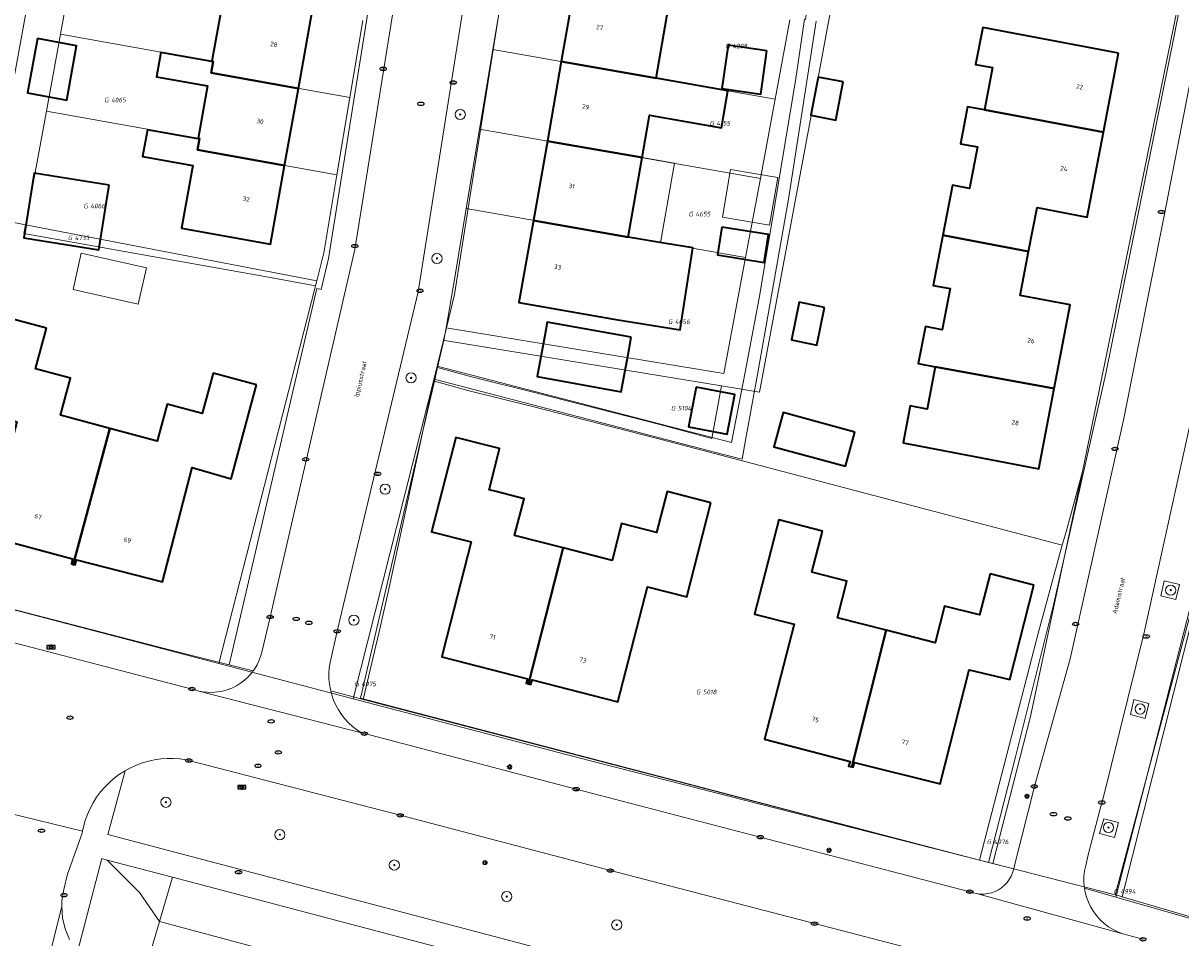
# Model space of a CAD drawing. Header units: metres. Extents: x 253395 to 254027, y 592765 to 593194.
# Tile 167 of 173: x 253776 to 253866, y 593020 to 593092. Entities that reach past the tile are written whole.
import ezdxf
from ezdxf.enums import TextEntityAlignment as Align
from ezdxf.lldxf.tags import DXFTag

# ---------------------------------------------------------------- set-up
doc = ezdxf.new("R2010")
doc.units = ezdxf.units.M
for name, color, linetype, lineweight in [('B-WE-GR-BEPLANTING_CULTUUR_VASTE PLANTENVAK-GV', 254, 'Continuous', 18), ('B-WE-GR-BOOM-S', 254, 'Continuous', 25), ('B-WE-IE-MEUBILAIR-S', 254, 'Continuous', 25), ('B-WE-IE-MEUBILAIR_WEGMEUBILAIR-GV', 254, 'Continuous', 18), ('B-WE-KG-GRENS_PERCEEL-G', 254, 'KG-PERCEEL-SO', 18), ('B-WE-KG-GRENS_PERCEEL-S', 254, 'Continuous', 25), ('B-WE-OG-BEBOUWING-GV', 254, 'Continuous', 35), ('B-WE-OG-BEBOUWING-T18', 254, 'Continuous', 18), ('B-WE-OG-BEBOUWING_LUIFEL-GV', 254, 'Continuous', 18), ('B-WE-OG-BEBOUWING_OVERBOUWING-GV', 254, 'Continuous', 18), ('B-WE-OG-TERREIN_BEGROEID-GV', 254, 'Continuous', 18), ('B-WE-OG-TERREIN_ERF-GV', 254, 'Continuous', 18), ('B-WE-OG-TOPOGRAFIE-T18', 254, 'Continuous', 18), ('B-WE-VH-GESLOTENVERHARDING-GV', 254, 'Continuous', 18), ('B-WE-VH-OPENVERHARDING-GV', 254, 'Continuous', 18)]:
    doc.layers.add(name, color=color, linetype=linetype, lineweight=lineweight)
doc.styles.add('NLCS-ISO', font='txt')
doc.styles.add('NLCS-ISO-M200-T18', font='txt', dxfattribs={"height": 0.36})
doc.styles.get("Standard").update_dxf_attribs({"font": 'simplex.shx'})
tags = doc.linetypes.add('KG-PERCEEL-SO', pattern='A,5.5,-2,["P",Standard,S=1.8,R=0,X=-0.5,Y=-0.9],-2,5.5,-2,[5,NLCS.SHX,S=0.75,R=0,X=0,Y=0],-2', length=19).pattern_tags.tags
tags[6] = DXFTag(74, 10)

# ---------------------------------------------------------------- blocks, each defined once
blk = doc.blocks.new('SIE-MEUBILAIR_BORD_VERKEER-SO')
blk.add_lwpolyline([(-0.5625, -0.5625), (0.5625, -0.5625), (0.5625, 0.5625), (-0.5625, 0.5625)], close=True)
at = {"style": 'NLCS-ISO'}
blk.add_text('vb', height=0.75, dxfattribs=at).set_placement((0, 0), align=Align.MIDDLE_CENTER)
blk = doc.blocks.new('SIE-MEUBILAIR_BORD_STRAATNAAM-SO')
blk.add_lwpolyline([(-1.62, -0.62), (1.62, -0.62), (1.62, 0.62), (-1.62, 0.62)], close=True)
at = {"style": 'NLCS-ISO'}
blk.add_text('straat', height=0.75, dxfattribs=at).set_placement((0, 0.08), align=Align.MIDDLE_CENTER)
blk = doc.blocks.new('SIE-MEUBILAIR_PAAL_LICHTMAST-SO')
for points in [[(-0.62, 0), (-1, 0)], [(-0.71, 0.71), (-0.44, 0.44)], [(0, 1), (0, 0.62)], [(0.44, 0.44), (0.71, 0.71)], [(1, 0), (0.62, 0)], [(-0.71, -0.71), (-0.44, -0.44)], [(0, -0.62), (0, -1)], [(0.44, -0.44), (0.71, -0.71)]]:
    blk.add_lwpolyline(points)
blk.add_circle((0, 0), 0.5)
blk = doc.blocks.new('SIE-MEUBILAIR_PAAL_VERKEERSBORD-SO')
blk.add_circle((0, 0), 0.75)
at = {"style": 'NLCS-ISO'}
blk.add_text('vb', height=0.75, dxfattribs=at).set_placement((0, 0.07), align=Align.MIDDLE_CENTER)
blk = doc.blocks.new('SIE-MEUBILAIR_PUT_RIOOLPUT-SO')
blk.add_ellipse((0, 0), major_axis=(1.25, 0), ratio=0.54)
at = {"style": 'NLCS-ISO'}
blk.add_text('ri', height=0.75, dxfattribs=at).set_placement((-0.04, 0.07), align=Align.MIDDLE_CENTER)
blk = doc.blocks.new('SIE-MEUBILAIR_PUT_KOLK-SO')
blk.add_ellipse((0, 0), major_axis=(1.25, 0), ratio=0.54)
at = {"style": 'NLCS-ISO'}
blk.add_text('klk', height=0.75, dxfattribs=at).set_placement((0.03, 0), align=Align.MIDDLE_CENTER)
blk = doc.blocks.new('SGR-BOOM_GBKN-SO')
at = {"linetype": 'ByBlock', "lineweight": 18}
h = blk.add_hatch(color=0, dxfattribs=at)
h.dxf.hatch_style = 1
edge = h.paths.add_edge_path()
edge.add_arc((0, 0), 0.25, 0, 360)
at = {"color": 0, "linetype": 'ByBlock', "lineweight": 18}
for radius in [2, 0.25]:
    blk.add_circle((0, 0), radius, dxfattribs=at)
at = {"color": 0, "linetype": 'ByBlock', "lineweight": 18, "style": 'NLCS-ISO'}
blk.add_attdef('SOORT', (2.5, 0), '', height=1.5, dxfattribs=at)
blk = doc.blocks.new('SKG-PERCEELNUMMER-SO')
at = {"style": 'NLCS-ISO', "oblique": 10, "flags": 1}
for tag, p in [('GEMEENTECODE', (0, 2.55)), ('PERCEELGROOTTE', (0, -2.45))]:
    blk.add_attdef(tag, text='', height=1.8, dxfattribs=at).set_placement(p, align=Align.MIDDLE_CENTER)
at = {"style": 'NLCS-ISO', "oblique": 10}
blk.add_attdef('SECTIE', text='', height=1.8, dxfattribs=at).set_placement((-0.5, 0), align=Align.MIDDLE_RIGHT)
blk.add_attdef('PERCEELNUMMER', text='', height=1.8, dxfattribs=at).set_placement((0.5, 0), align=Align.MIDDLE_LEFT)

msp = doc.modelspace()

# ---------------------------------------------------------------- linework, layer by layer
at = {"layer": 'B-WE-GR-BEPLANTING_CULTUUR_VASTE PLANTENVAK-GV'}
for points in [[(253784.65, 593023.494), (253782.13, 593026.035), (253781.715, 593026.145), (253779.796, 593018.816), (253780.194, 593018.335), (253780.865, 593017.742), (253781.621, 593017.26), (253782.441, 593016.901), (253784.805, 593016.276), (253786.241, 593021.214)], [(253787.25, 593024.684), (253782.13, 593026.035), (253784.65, 593023.494), (253786.241, 593021.214)]]:
    msp.add_lwpolyline(points, close=True, dxfattribs=at)
at = {"layer": 'B-WE-IE-MEUBILAIR_WEGMEUBILAIR-GV'}
for points in [[(253864.767, 593046.778), (253865.943, 593046.477), (253866.231, 593047.663), (253865.043, 593047.945)], [(253862.384, 593037.454), (253863.549, 593037.151), (253863.829, 593038.322), (253862.666, 593038.624)], [(253860.294, 593029.273), (253859.967, 593028.103), (253861.142, 593027.811), (253861.453, 593028.989)]]:
    msp.add_lwpolyline(points, close=True, dxfattribs=at)
at = {"layer": 'B-WE-KG-GRENS_PERCEEL-G'}
for points in [[(253794.267, 593193.865), (253772.782, 593076.47)], [(253833.285, 593062.762), (253837.292, 593084.182), (253842.805, 593114.071)], [(253858.631, 593056.518), (253862.425, 593074.989), (253866.34, 593094.233), (253867.814, 593101.881), (253869.173, 593109.27)], [(253778.462, 593090.858), (253779.569, 593096.908)], [(253812.387, 593089.644), (253813.435, 593095.888)], [(253801.163, 593085.877), (253802.172, 593091.934)], [(253834.534, 593085.769), (253835.68, 593091.984)], [(253778.462, 593090.858), (253777.356, 593084.808)], [(253801.163, 593085.877), (253790.284, 593087.822), (253790.443, 593088.716), (253778.462, 593090.858)], [(253811.34, 593083.403), (253812.387, 593089.644)], [(253834.534, 593085.769), (253812.387, 593089.644)], [(253800.153, 593079.821), (253801.163, 593085.877)], [(253833.371, 593079.538), (253834.377, 593084.917), (253834.534, 593085.769)], [(253777.356, 593084.808), (253775.727, 593075.902)], [(253800.153, 593079.821), (253789.209, 593081.777), (253789.366, 593082.662), (253777.356, 593084.808)], [(253810.293, 593077.162), (253811.34, 593083.403)], [(253833.371, 593079.538), (253811.34, 593083.403)], [(253798.572, 593071.492), (253799.133, 593073.699), (253800.153, 593079.821)], [(253832.207, 593073.317), (253833.371, 593079.538)], [(253772.782, 593076.47), (253775.727, 593075.902)], [(253808.714, 593067.817), (253809.413, 593071.916), (253810.293, 593077.162)], [(253832.207, 593073.317), (253810.293, 593077.162)], [(253798.476, 593071.114), (253794.483, 593071.827), (253784.952, 593073.529), (253775.598, 593075.199), (253775.727, 593075.902)], [(253775.727, 593075.902), (253798.572, 593071.492)], [(253830.508, 593064.233), (253832.207, 593073.317)], [(253790.885, 593041.456), (253796.938, 593065.071), (253798.476, 593071.114)], [(253798.476, 593071.114), (253798.572, 593071.492)], [(253808.546, 593066.831), (253808.714, 593067.817)], [(253808.714, 593067.817), (253830.508, 593064.233)], [(253801.426, 593038.69), (253804.87, 593052.343), (253808.546, 593066.831)], [(253808.045, 593064.682), (253808.546, 593066.831)], [(253808.546, 593066.831), (253808.604, 593066.821), (253830.323, 593063.249)], [(253807.796, 593063.611), (253808.022, 593064.584)], [(253808.022, 593064.584), (253808.045, 593064.682)], [(253830.323, 593063.249), (253829.554, 593059.131), (253825.474, 593060.208), (253815.74, 593062.701), (253810.706, 593063.963), (253808.045, 593064.682)], [(253850.549, 593026.014), (253826.611, 593032.302), (253802.004, 593038.73), (253807.796, 593063.611)], [(253807.796, 593063.611), (253810.418, 593062.901), (253815.373, 593061.659), (253825.187, 593059.146), (253832.26, 593057.28)], [(253830.323, 593063.249), (253833.285, 593062.762)], [(253832.26, 593057.28), (253857.048, 593050.741)], [(253858.631, 593056.518), (253854.565, 593037.307), (253851.589, 593025.748)], [(253857.339, 593051.802), (253858.631, 593056.518)], [(253737.248, 593055.37), (253767.006, 593047.721), (253790.885, 593041.456)], [(253857.048, 593050.741), (253857.339, 593051.802)], [(253850.549, 593026.014), (253855.205, 593044.011), (253857.048, 593050.741)], [(253861.189, 593023.296), (253867.533, 593046.959), (253867.878, 593048.74)], [(253861.737, 593023.144), (253868.164, 593048.684)], [(253790.885, 593041.456), (253801.426, 593038.69)], [(253801.426, 593038.69), (253819.922, 593033.838), (253850.549, 593026.014)], [(253850.549, 593026.014), (253851.589, 593025.748)], [(253851.589, 593025.748), (253861.189, 593023.296)], [(253861.189, 593023.296), (253861.424, 593023.236), (253861.737, 593023.144)], [(253861.737, 593023.144), (253878.723, 593018.164), (253885.794, 593016.088)]]:
    msp.add_lwpolyline(points, dxfattribs=at)
at = {"layer": 'B-WE-OG-BEBOUWING-GV'}
for points in [[(253791.521, 593094.771), (253787.476, 593095.494), (253787.112, 593093.46), (253791.064, 593092.753), (253790.346, 593088.733), (253790.443, 593088.716), (253790.284, 593087.822), (253797.123, 593086.599), (253798.204, 593092.644), (253791.36, 593093.867)], [(253826.273, 593093.635), (253818.841, 593094.939), (253817.748, 593088.706), (253825.181, 593087.405)], [(253861.455, 593089.355), (253850.808, 593091.394), (253850.251, 593088.487), (253851.577, 593088.233), (253850.941, 593084.913), (253860.269, 593083.164)], [(253776.663, 593090.525), (253775.866, 593086.26), (253778.963, 593085.682), (253779.734, 593089.951)], [(253833.872, 593089.554), (253830.827, 593089.986), (253830.345, 593086.586), (253833.39, 593086.154)], [(253790.341, 593088.708), (253786.335, 593089.424), (253785.993, 593087.516), (253790.003, 593086.799), (253789.267, 593082.68), (253789.366, 593082.662), (253789.209, 593081.777), (253796.043, 593080.556), (253797.123, 593086.599), (253790.284, 593087.822), (253790.443, 593088.716), (253790.346, 593088.733)], [(253825.181, 593087.405), (253817.748, 593088.706), (253816.654, 593082.471), (253824.086, 593081.167), (253824.67, 593084.494), (253830.311, 593083.504), (253830.822, 593086.416)], [(253839.852, 593087.115), (253837.886, 593087.484), (253837.323, 593084.488), (253839.289, 593084.119)], [(253850.941, 593084.913), (253849.615, 593085.167), (253849.058, 593082.26), (253850.384, 593082.006), (253849.759, 593078.745), (253848.433, 593078.999), (253847.685, 593075.091), (253854.403, 593073.804), (253855.064, 593077.251), (253858.993, 593076.498), (253860.269, 593083.164)], [(253789.26, 593082.641), (253785.284, 593083.352), (253784.91, 593081.262), (253788.848, 593080.558), (253787.968, 593075.632), (253794.94, 593074.386), (253796.043, 593080.556), (253789.209, 593081.777), (253789.366, 593082.662), (253789.267, 593082.68)], [(253824.086, 593081.167), (253816.654, 593082.471), (253815.56, 593076.238), (253822.992, 593074.934)], [(253782.281, 593078.995), (253776.396, 593079.942), (253775.582, 593074.884), (253781.467, 593073.937)], [(253825.785, 593074.444), (253822.992, 593074.934), (253815.56, 593076.238), (253814.43, 593069.796), (253821.862, 593068.492), (253827.074, 593067.653), (253828.07, 593074.097)], [(253830.337, 593075.699), (253829.988, 593073.528), (253833.658, 593072.938), (253834.001, 593075.123)], [(253854.403, 593073.804), (253847.685, 593075.091), (253846.928, 593071.141), (253848.254, 593070.887), (253847.636, 593067.656), (253846.31, 593067.91), (253845.753, 593065.002), (253847.079, 593064.748), (253856.418, 593063.056), (253857.672, 593069.603), (253853.743, 593070.356)], [(253838.398, 593069.41), (253836.401, 593069.818), (253835.797, 593066.864), (253837.794, 593066.455)], [(253777.359, 593067.783), (253773.941, 593068.705), (253771.949, 593061.319), (253775.029, 593060.433), (253772.7, 593051.469), (253779.42, 593049.669), (253779.321, 593049.286), (253779.471, 593049.243), (253782.348, 593059.912), (253778.47, 593060.958), (253779.251, 593063.855), (253776.5, 593064.597)], [(253823.226, 593067.062), (253816.636, 593068.261), (253816.444, 593067.205), (253815.858, 593063.983), (253822.448, 593062.784), (253823.034, 593066.005)], [(253856.418, 593063.056), (253847.079, 593064.748), (253846.443, 593061.429), (253845.117, 593061.683), (253844.56, 593058.775), (253855.207, 593056.736)], [(253793.849, 593063.335), (253790.432, 593064.257), (253789.573, 593061.07), (253786.821, 593061.813), (253786.039, 593058.917), (253782.348, 593059.912), (253779.471, 593049.243), (253779.621, 593049.201), (253779.73, 593049.586), (253786.456, 593047.868), (253788.785, 593056.832), (253791.865, 593055.946)], [(253828.32, 593063.146), (253827.72, 593060.032), (253830.75, 593059.448), (253831.35, 593062.562)], [(253840.783, 593059.625), (253835.159, 593061.158), (253834.428, 593058.478), (253840.037, 593056.949)], [(253811.947, 593058.571), (253809.472, 593059.205), (253807.577, 593051.803), (253810.677, 593051.01), (253808.504, 593042.521), (253808.366, 593041.981), (253815.1, 593040.263), (253814.985, 593039.905), (253815.168, 593039.857), (253817.907, 593050.533), (253814.088, 593051.51), (253814.827, 593054.397), (253812.643, 593054.955), (253812.085, 593055.098), (253812.774, 593057.79), (253812.911, 593058.324)], [(253829.486, 593054.082), (253826.047, 593054.962), (253825.222, 593051.736), (253822.48, 593052.438), (253821.741, 593049.551), (253817.907, 593050.533), (253815.168, 593039.857), (253815.352, 593039.809), (253815.456, 593040.17), (253822.191, 593038.455), (253824.503, 593047.471), (253827.592, 593046.68)], [(253838.238, 593051.852), (253834.799, 593052.731), (253832.907, 593045.329), (253836.007, 593044.537), (253833.699, 593035.507), (253840.399, 593033.771), (253840.284, 593033.413), (253840.543, 593033.345), (253843.234, 593044.063), (253839.417, 593045.038), (253840.155, 593047.925), (253837.413, 593048.626)], [(253854.815, 593047.615), (253851.376, 593048.494), (253850.551, 593045.268), (253847.809, 593045.969), (253847.071, 593043.082), (253843.234, 593044.063), (253840.543, 593033.345), (253840.651, 593033.317), (253840.757, 593033.683), (253847.457, 593032.005), (253849.753, 593040.97), (253852.92, 593040.201)]]:
    msp.add_lwpolyline(points, close=True, dxfattribs=at)
at = {"layer": 'B-WE-OG-BEBOUWING_LUIFEL-GV'}
for points in [[(253822.992, 593074.934), (253825.522, 593074.49), (253826.615, 593080.723), (253824.086, 593081.167)], [(253831.013, 593080.227), (253830.393, 593076.499), (253834.071, 593075.86), (253834.721, 593079.603)]]:
    msp.add_lwpolyline(points, close=True, dxfattribs=at)
at = {"layer": 'B-WE-OG-BEBOUWING_OVERBOUWING-GV'}
msp.add_lwpolyline([(253785.201, 593072.507), (253780.091, 593073.657), (253779.451, 593070.812), (253784.56, 593069.662)], close=True, dxfattribs=at)
at = {"layer": 'B-WE-OG-TERREIN_BEGROEID-GV'}
for points in [[(253788.324, 593033.896), (253787.831, 593033.967), (253787.335, 593034.002), (253786.838, 593034.002), (253786.342, 593033.967), (253785.849, 593033.897), (253785.363, 593033.792), (253784.885, 593033.653), (253784.419, 593033.48), (253783.966, 593033.275), (253783.528, 593033.039), (253782.184, 593028.041), (253844.007, 593011.704), (253846.045, 593018.853), (253837.609, 593021.038), (253821.597, 593025.204), (253805.118, 593029.542), (253788.533, 593033.841)], [(253787.25, 593024.684), (253786.241, 593021.214), (253815.584, 593013.341), (253835.516, 593007.993), (253836.507, 593011.684)]]:
    msp.add_lwpolyline(points, close=True, dxfattribs=at)
at = {"layer": 'B-WE-OG-TERREIN_ERF-GV'}
for points in [[(253836.829, 593092.032), (253836.907, 593092.02), (253837.409, 593095.379), (253837.318, 593095.392), (253837.721, 593098.158), (253835.565, 593100.306), (253836.614, 593107.222), (253839.062, 593122.348), (253834.265, 593123.333), (253818.242, 593125.935), (253817.239, 593119.635), (253814.065, 593100.247), (253809.369, 593070.427), (253808.924, 593068.575), (253808.017, 593064.796), (253831.107, 593058.798), (253832.168, 593064.334), (253833.277, 593070.124), (253834.137, 593075.28), (253836.127, 593087.208)], [(253850.941, 593084.913), (253851.577, 593088.233), (253850.251, 593088.487), (253850.808, 593091.394), (253861.455, 593089.355), (253860.269, 593083.164), (253858.993, 593076.498), (253855.064, 593077.251), (253854.403, 593073.804), (253853.743, 593070.356), (253857.672, 593069.603), (253856.418, 593063.056), (253855.207, 593056.736), (253844.56, 593058.775), (253845.117, 593061.683), (253846.443, 593061.429), (253847.079, 593064.748), (253845.753, 593065.002), (253846.31, 593067.91), (253847.636, 593067.656), (253848.254, 593070.887), (253846.928, 593071.141), (253847.685, 593075.091), (253848.433, 593078.999), (253849.759, 593078.745), (253850.384, 593082.006), (253849.058, 593082.26), (253849.615, 593085.167)], [(253779.734, 593089.951), (253778.963, 593085.682), (253775.866, 593086.26), (253776.663, 593090.525)], [(253833.872, 593089.554), (253833.39, 593086.154), (253830.345, 593086.586), (253830.827, 593089.986)], [(253839.852, 593087.115), (253839.289, 593084.119), (253837.323, 593084.488), (253837.886, 593087.484)], [(253782.281, 593078.995), (253781.467, 593073.937), (253775.582, 593074.884), (253776.396, 593079.942)], [(253830.337, 593075.699), (253834.001, 593075.123), (253833.658, 593072.938), (253829.988, 593073.528)], [(253785.201, 593072.507), (253784.56, 593069.662), (253779.451, 593070.812), (253780.091, 593073.657)], [(253838.398, 593069.41), (253837.794, 593066.455), (253835.797, 593066.864), (253836.401, 593069.818)], [(253789.573, 593061.07), (253790.432, 593064.257), (253793.849, 593063.335), (253791.865, 593055.946), (253788.785, 593056.832), (253786.456, 593047.868), (253779.73, 593049.586), (253779.621, 593049.201), (253779.471, 593049.243), (253779.321, 593049.286), (253779.42, 593049.669), (253772.7, 593051.469), (253775.029, 593060.433), (253771.949, 593061.319), (253773.941, 593068.705), (253777.359, 593067.783), (253776.5, 593064.597), (253779.251, 593063.855), (253778.47, 593060.958), (253782.348, 593059.912), (253786.039, 593058.917), (253786.821, 593061.813)], [(253823.226, 593067.062), (253823.034, 593066.005), (253822.448, 593062.784), (253815.858, 593063.983), (253816.444, 593067.205), (253816.636, 593068.261)], [(253828.32, 593063.146), (253831.35, 593062.562), (253830.75, 593059.448), (253827.72, 593060.032)], [(253840.783, 593059.625), (253840.037, 593056.949), (253834.428, 593058.478), (253835.159, 593061.158)], [(253825.222, 593051.736), (253826.047, 593054.962), (253829.486, 593054.082), (253827.592, 593046.68), (253824.503, 593047.471), (253822.191, 593038.455), (253815.456, 593040.17), (253815.352, 593039.809), (253815.168, 593039.857), (253814.985, 593039.905), (253815.1, 593040.263), (253808.366, 593041.981), (253808.504, 593042.521), (253810.677, 593051.01), (253807.577, 593051.803), (253809.472, 593059.205), (253811.947, 593058.571), (253812.911, 593058.324), (253812.774, 593057.79), (253812.085, 593055.098), (253812.643, 593054.955), (253814.827, 593054.397), (253814.088, 593051.51), (253817.907, 593050.533), (253821.741, 593049.551), (253822.48, 593052.438)], [(253834.799, 593052.731), (253838.238, 593051.852), (253837.413, 593048.626), (253840.155, 593047.925), (253839.417, 593045.038), (253843.234, 593044.063), (253847.071, 593043.082), (253847.809, 593045.969), (253850.551, 593045.268), (253851.376, 593048.494), (253854.815, 593047.615), (253852.92, 593040.201), (253849.753, 593040.97), (253847.457, 593032.005), (253840.757, 593033.683), (253840.651, 593033.317), (253840.543, 593033.345), (253840.284, 593033.413), (253840.399, 593033.771), (253833.699, 593035.507), (253836.007, 593044.537), (253832.907, 593045.329)]]:
    msp.add_lwpolyline(points, close=True, dxfattribs=at)
for points in [[(253837.753, 593091.871), (253835.568, 593077.919), (253834.157, 593069.894), (253833.128, 593064.154), (253832.202, 593058.985), (253831.935, 593057.494), (253830.479, 593057.872), (253807.773, 593063.765), (253807.531, 593062.739), (253804.167, 593047.058), (253803.423, 593043.848), (253802.217, 593038.645), (253851.257, 593025.847), (253853.368, 593034.125), (253856.37, 593046.174), (253860.47, 593064.23), (253865.819, 593090.733), (253870.474, 593114.643)], [(253767.006, 593047.721), (253788.251, 593042.216), (253791.688, 593041.351), (253798.582, 593070.887), (253798.925, 593070.814), (253799.484, 593073.239), (253804.271, 593103.197)], [(253826.273, 593093.635), (253825.181, 593087.405), (253830.822, 593086.416), (253830.311, 593083.504), (253824.67, 593084.494), (253824.086, 593081.167), (253822.992, 593074.934), (253825.785, 593074.444), (253828.07, 593074.097), (253827.074, 593067.653), (253821.862, 593068.492), (253814.43, 593069.796), (253815.56, 593076.238), (253816.654, 593082.471), (253817.748, 593088.706), (253818.841, 593094.939)], [(253798.204, 593092.644), (253797.123, 593086.599), (253796.043, 593080.556), (253794.94, 593074.386), (253787.968, 593075.632), (253788.848, 593080.558), (253784.91, 593081.262), (253785.284, 593083.352), (253789.26, 593082.641), (253789.267, 593082.68), (253790.003, 593086.799), (253785.993, 593087.516), (253786.335, 593089.424), (253790.341, 593088.708), (253790.346, 593088.733), (253791.064, 593092.753)], [(253867.066, 593045.842), (253863.084, 593030.228), (253861.243, 593023.128), (253886.486, 593015.889)]]:
    msp.add_lwpolyline(points, dxfattribs=at)
at = {"layer": 'B-WE-VH-GESLOTENVERHARDING-GV'}
msp.add_lwpolyline([(253868.619, 593095.11), (253865.043, 593076.605), (253861.877, 593060.679), (253857.658, 593041.838), (253855.011, 593032.375), (253854.854, 593031.811), (253853.286, 593025.615), (253853.238, 593025.33), (253853.153, 593025.037), (253853.037, 593024.763), (253852.89, 593024.505), (253852.713, 593024.266), (253852.51, 593024.049), (253852.282, 593023.858), (253852.034, 593023.694), (253851.768, 593023.561), (253851.489, 593023.46), (253851.2, 593023.393), (253850.904, 593023.36), (253850.607, 593023.361), (253850.312, 593023.398), (253861.796, 593020.24), (253861.404, 593020.391), (253861.028, 593020.578), (253860.671, 593020.8), (253860.336, 593021.054), (253860.027, 593021.338), (253859.746, 593021.65), (253859.496, 593021.987), (253859.278, 593022.346), (253859.095, 593022.724), (253858.949, 593023.118), (253858.839, 593023.523), (253858.787, 593023.832), (253858.769, 593023.937), (253858.738, 593024.356), (253858.746, 593024.776), (253858.793, 593025.193), (253858.88, 593025.604), (253859.072, 593026.429), (253860.154, 593030.546), (253860.267, 593031.006), (253863.471, 593043.888), (253868.152, 593065.149)], dxfattribs=at)
at = {"layer": 'B-WE-VH-OPENVERHARDING-GV'}
for points in [[(253872.351, 593114.932), (253876.394, 593136.733), (253876.472, 593137.152), (253884.143, 593179.488), (253885.796, 593189.031), (253885.844, 593189.392), (253883.54, 593189.726), (253881.341, 593175.429), (253874.276, 593136.892), (253874.249, 593136.733), (253870.474, 593114.643), (253865.819, 593090.733), (253860.47, 593064.23), (253856.37, 593046.174), (253853.368, 593034.125), (253851.257, 593025.847), (253853.238, 593025.33), (253853.286, 593025.615), (253854.854, 593031.811), (253855.011, 593032.375), (253857.658, 593041.838), (253861.877, 593060.679), (253865.043, 593076.605), (253868.619, 593095.11)], [(253802.073, 593036.006), (253802.3, 593035.952), (253818.909, 593031.598), (253833.358, 593027.828), (253849.786, 593023.548), (253850.023, 593023.469), (253850.312, 593023.398), (253850.607, 593023.361), (253850.904, 593023.36), (253851.2, 593023.393), (253851.489, 593023.46), (253851.768, 593023.561), (253852.034, 593023.694), (253852.282, 593023.858), (253852.51, 593024.049), (253852.713, 593024.266), (253852.89, 593024.505), (253853.037, 593024.763), (253853.153, 593025.037), (253853.238, 593025.33), (253851.257, 593025.847), (253802.217, 593038.645), (253799.666, 593039.311), (253799.749, 593038.995), (253799.891, 593038.589), (253800.065, 593038.196), (253800.271, 593037.818), (253800.507, 593037.458), (253800.771, 593037.119), (253801.061, 593036.802), (253801.377, 593036.509), (253801.715, 593036.244)], [(253815.584, 593013.341), (253786.241, 593021.214), (253784.805, 593016.276), (253814.329, 593008.473), (253814.874, 593010.588)]]:
    msp.add_lwpolyline(points, close=True, dxfattribs=at)
for points in [[(253806.196, 593103.001), (253801.561, 593073.955), (253795.438, 593047.393), (253794.905, 593045.107), (253794.29, 593042.462), (253794.192, 593042.082), (253794.058, 593041.714), (253793.889, 593041.36), (253793.688, 593041.024), (253793.578, 593040.875), (253793.455, 593040.708), (253793.193, 593040.416), (253792.905, 593040.15), (253792.593, 593039.913), (253792.259, 593039.707), (253791.908, 593039.534), (253791.541, 593039.394), (253791.163, 593039.291), (253790.777, 593039.223), (253790.386, 593039.193), (253789.994, 593039.2), (253789.605, 593039.245), (253789.221, 593039.326), (253802.073, 593036.006), (253801.715, 593036.244), (253801.377, 593036.509), (253801.061, 593036.802), (253800.771, 593037.119), (253800.507, 593037.458), (253800.271, 593037.818), (253800.065, 593038.196), (253799.891, 593038.589), (253799.749, 593038.995), (253799.666, 593039.311), (253799.64, 593039.411), (253799.566, 593039.835), (253799.526, 593040.263), (253799.521, 593040.693), (253799.55, 593041.122), (253799.615, 593041.548), (253800.173, 593043.99), (253800.797, 593046.634), (253806.53, 593070.634), (253811.299, 593100.881)], [(253804.271, 593103.197), (253799.484, 593073.239), (253798.925, 593070.814), (253798.582, 593070.887), (253791.688, 593041.351), (253793.578, 593040.875), (253793.688, 593041.024), (253793.889, 593041.36), (253794.058, 593041.714), (253794.192, 593042.082), (253794.29, 593042.462), (253794.905, 593045.107), (253795.438, 593047.393), (253801.561, 593073.955), (253806.196, 593103.001)], [(253811.299, 593100.881), (253806.53, 593070.634), (253800.797, 593046.634), (253800.173, 593043.99), (253799.615, 593041.548), (253799.55, 593041.122), (253799.521, 593040.693), (253799.526, 593040.263), (253799.566, 593039.835), (253799.64, 593039.411), (253799.666, 593039.311), (253802.217, 593038.645), (253803.423, 593043.848), (253804.167, 593047.058), (253807.531, 593062.739), (253807.773, 593063.765), (253808.017, 593064.796), (253808.924, 593068.575), (253809.369, 593070.427), (253814.065, 593100.247)], [(253836.829, 593092.032), (253836.127, 593087.208), (253834.137, 593075.28), (253833.277, 593070.124), (253832.168, 593064.334), (253831.107, 593058.798), (253808.017, 593064.796), (253807.773, 593063.765), (253830.479, 593057.872), (253831.935, 593057.494), (253832.202, 593058.985), (253833.128, 593064.154), (253834.157, 593069.894), (253835.568, 593077.919), (253837.753, 593091.871)], [(253868.152, 593065.149), (253863.471, 593043.888), (253860.267, 593031.006), (253860.154, 593030.546), (253859.072, 593026.429), (253858.88, 593025.604), (253858.793, 593025.193), (253858.746, 593024.776), (253858.738, 593024.356), (253858.769, 593023.937), (253858.787, 593023.832), (253861.243, 593023.128), (253863.084, 593030.228), (253867.066, 593045.842)], [(253772.393, 593043.722), (253788.781, 593039.455), (253789.002, 593039.39), (253789.221, 593039.326), (253789.605, 593039.245), (253789.994, 593039.2), (253790.386, 593039.193), (253790.777, 593039.223), (253791.163, 593039.291), (253791.541, 593039.394), (253791.908, 593039.534), (253792.259, 593039.707), (253792.593, 593039.913), (253792.905, 593040.15), (253793.193, 593040.416), (253793.455, 593040.708), (253793.578, 593040.875), (253791.688, 593041.351), (253788.251, 593042.216), (253767.006, 593047.721)], [(253863.376, 593019.812), (253862.2, 593020.127), (253861.796, 593020.24), (253850.312, 593023.398), (253850.023, 593023.469), (253849.786, 593023.548), (253833.358, 593027.828), (253818.909, 593031.598), (253802.3, 593035.952), (253802.073, 593036.006), (253789.221, 593039.326), (253789.002, 593039.39), (253788.781, 593039.455), (253772.393, 593043.722)], [(253774.202, 593029.773), (253780.193, 593028.309), (253780.26, 593028.639), (253780.399, 593029.131), (253780.573, 593029.612), (253780.782, 593030.079), (253781.024, 593030.53), (253781.299, 593030.962), (253781.604, 593031.373), (253781.938, 593031.761), (253782.299, 593032.123), (253782.686, 593032.458), (253783.097, 593032.763), (253783.528, 593033.039), (253783.966, 593033.275), (253784.419, 593033.48), (253784.885, 593033.653), (253785.363, 593033.792), (253785.849, 593033.897), (253786.342, 593033.967), (253786.838, 593034.002), (253787.335, 593034.002), (253787.831, 593033.967), (253788.324, 593033.896), (253788.533, 593033.841), (253805.118, 593029.542), (253821.597, 593025.204), (253837.609, 593021.038), (253846.045, 593018.853)], [(253844.007, 593011.704), (253782.184, 593028.041), (253783.528, 593033.039), (253783.097, 593032.763), (253782.686, 593032.458), (253782.299, 593032.123), (253781.938, 593031.761), (253781.604, 593031.373), (253781.299, 593030.962), (253781.024, 593030.53), (253780.782, 593030.079), (253780.573, 593029.612), (253780.399, 593029.131), (253780.26, 593028.639), (253780.193, 593028.309), (253780.158, 593028.137), (253779.013, 593024.913), (253778.725, 593023.724), (253778.582, 593022.84), (253778.562, 593022.392), (253778.627, 593021.498), (253778.829, 593020.625), (253779.163, 593019.794)], [(253775.109, 593008.604), (253778.562, 593022.392), (253778.582, 593022.84), (253778.725, 593023.724), (253779.013, 593024.913), (253780.158, 593028.137), (253780.193, 593028.309), (253774.202, 593029.773), (253773.958, 593028.817), (253773.827, 593028.341), (253770.828, 593017.435)], [(253779.796, 593018.816), (253781.715, 593026.145), (253782.13, 593026.035), (253787.25, 593024.684), (253836.507, 593011.684)], [(253886.486, 593015.889), (253861.243, 593023.128), (253858.787, 593023.832), (253858.839, 593023.523), (253858.949, 593023.118), (253859.095, 593022.724), (253859.278, 593022.346), (253859.496, 593021.987), (253859.746, 593021.65), (253860.027, 593021.338), (253860.336, 593021.054), (253860.671, 593020.8), (253861.028, 593020.578), (253861.404, 593020.391), (253861.796, 593020.24), (253862.2, 593020.127), (253863.376, 593019.812)], [(253779.163, 593019.794), (253778.829, 593020.625), (253778.627, 593021.498), (253778.562, 593022.392), (253775.109, 593008.604)]]:
    msp.add_lwpolyline(points, dxfattribs=at)

# ---------------------------------------------------------------- block references
at = {"layer": 'B-WE-GR-BOOM-S', "xscale": 0.2, "yscale": 0.2, "zscale": 0.2}
for p in [(253809.824, 593084.556), (253807.997, 593073.256), (253805.963, 593063.878), (253803.929, 593055.14), (253865.548, 593047.22), (253801.481, 593044.857), (253863.153, 593037.888), (253786.738, 593030.565), (253795.667, 593028.022), (253860.672, 593028.585), (253804.652, 593025.639), (253813.466, 593023.166), (253822.099, 593020.939)]:
    msp.add_blockref('SGR-BOOM_GBKN-SO', p, dxfattribs=at)
at = {"layer": 'B-WE-IE-MEUBILAIR-S', "xscale": 0.2, "yscale": 0.2, "zscale": 0.2}
for name, p in [('SIE-MEUBILAIR_PUT_KOLK-SO', (253803.77, 593088.135)), ('SIE-MEUBILAIR_PUT_KOLK-SO', (253809.271, 593087.06)), ('SIE-MEUBILAIR_PUT_RIOOLPUT-SO', (253806.725, 593085.389)), ('SIE-MEUBILAIR_PUT_KOLK-SO', (253864.823, 593076.9)), ('SIE-MEUBILAIR_PUT_KOLK-SO', (253801.557, 593074.226)), ('SIE-MEUBILAIR_PUT_KOLK-SO', (253806.663, 593070.717)), ('SIE-MEUBILAIR_PUT_KOLK-SO', (253861.178, 593058.301)), ('SIE-MEUBILAIR_PUT_KOLK-SO', (253797.697, 593057.483)), ('SIE-MEUBILAIR_PUT_KOLK-SO', (253803.339, 593056.345)), ('SIE-MEUBILAIR_PUT_KOLK-SO', (253794.905, 593045.107)), ('SIE-MEUBILAIR_PUT_RIOOLPUT-SO', (253796.949, 593044.958)), ('SIE-MEUBILAIR_PUT_RIOOLPUT-SO', (253797.941, 593044.652)), ('SIE-MEUBILAIR_PUT_KOLK-SO', (253858.096, 593044.558)), ('SIE-MEUBILAIR_PUT_KOLK-SO', (253800.173, 593043.99)), ('SIE-MEUBILAIR_PUT_KOLK-SO', (253863.628, 593043.578)), ('SIE-MEUBILAIR_BORD_STRAATNAAM-SO', (253777.73, 593042.746)), ('SIE-MEUBILAIR_PAAL_LICHTMAST-SO', (253777.73, 593042.746)), ('SIE-MEUBILAIR_PUT_KOLK-SO', (253788.781, 593039.455)), ('SIE-MEUBILAIR_PUT_RIOOLPUT-SO', (253779.214, 593037.205)), ('SIE-MEUBILAIR_PUT_RIOOLPUT-SO', (253794.987, 593036.917)), ('SIE-MEUBILAIR_PUT_KOLK-SO', (253802.3, 593035.952)), ('SIE-MEUBILAIR_PUT_RIOOLPUT-SO', (253795.551, 593034.485)), ('SIE-MEUBILAIR_PUT_KOLK-SO', (253788.533, 593033.841)), ('SIE-MEUBILAIR_PUT_RIOOLPUT-SO', (253793.961, 593033.43)), ('SIE-MEUBILAIR_PAAL_LICHTMAST-SO', (253813.689, 593033.344)), ('SIE-MEUBILAIR_PAAL_LICHTMAST-SO', (253813.707, 593033.348)), ('SIE-MEUBILAIR_BORD_STRAATNAAM-SO', (253792.687, 593031.747)), ('SIE-MEUBILAIR_PAAL_LICHTMAST-SO', (253792.687, 593031.747)), ('SIE-MEUBILAIR_BORD_VERKEER-SO', (253792.687, 593031.747)), ('SIE-MEUBILAIR_PUT_KOLK-SO', (253854.854, 593031.811)), ('SIE-MEUBILAIR_PUT_KOLK-SO', (253818.909, 593031.598)), ('SIE-MEUBILAIR_PAAL_LICHTMAST-SO', (253854.271, 593031.024)), ('SIE-MEUBILAIR_PAAL_LICHTMAST-SO', (253854.275, 593031.037)), ('SIE-MEUBILAIR_PUT_KOLK-SO', (253860.154, 593030.546)), ('SIE-MEUBILAIR_PUT_KOLK-SO', (253805.118, 593029.542)), ('SIE-MEUBILAIR_PUT_RIOOLPUT-SO', (253856.355, 593029.635)), ('SIE-MEUBILAIR_PUT_RIOOLPUT-SO', (253857.475, 593029.299)), ('SIE-MEUBILAIR_PUT_RIOOLPUT-SO', (253776.982, 593028.332)), ('SIE-MEUBILAIR_PUT_KOLK-SO', (253833.358, 593027.828)), ('SIE-MEUBILAIR_PAAL_LICHTMAST-SO', (253838.755, 593026.802)), ('SIE-MEUBILAIR_PAAL_LICHTMAST-SO', (253838.757, 593026.8)), ('SIE-MEUBILAIR_PAAL_VERKEERSBORD-SO', (253811.761, 593025.822)), ('SIE-MEUBILAIR_BORD_VERKEER-SO', (253811.761, 593025.822)), ('SIE-MEUBILAIR_PUT_KOLK-SO', (253792.434, 593025.074)), ('SIE-MEUBILAIR_PUT_KOLK-SO', (253821.597, 593025.204)), ('SIE-MEUBILAIR_PUT_KOLK-SO', (253849.786, 593023.548)), ('SIE-MEUBILAIR_PUT_KOLK-SO', (253778.739, 593023.277)), ('SIE-MEUBILAIR_PUT_KOLK-SO', (253837.609, 593021.038)), ('SIE-MEUBILAIR_PUT_RIOOLPUT-SO', (253854.294, 593021.44)), ('SIE-MEUBILAIR_PUT_KOLK-SO', (253863.376, 593019.812))]:
    msp.add_blockref(name, p, dxfattribs=at)
at = {"layer": 'B-WE-KG-GRENS_PERCEEL-S', "xscale": 0.2, "yscale": 0.2, "zscale": 0.2}
for p, values in [((253831.068, 593089.926), {'PERCEELNUMMER': '4298', 'SECTIE': 'G'}), ((253782.337, 593085.69), {'PERCEELNUMMER': '4065', 'SECTIE': 'G'}), ((253829.825, 593083.869), {'PERCEELNUMMER': '4155', 'SECTIE': 'G'}), ((253780.713, 593077.371), {'PERCEELNUMMER': '4066', 'SECTIE': 'G'}), ((253828.173, 593076.736), {'PERCEELNUMMER': '4655', 'SECTIE': 'G'}), ((253779.481, 593074.87), {'PERCEELNUMMER': '4733', 'SECTIE': 'G'}), ((253826.565, 593068.292), {'PERCEELNUMMER': '4656', 'SECTIE': 'G'}), ((253826.794, 593061.5), {'PERCEELNUMMER': '5104', 'SECTIE': 'G'}), ((253801.962, 593039.857), {'PERCEELNUMMER': '4975', 'SECTIE': 'G'}), ((253828.759, 593039.222), {'PERCEELNUMMER': '5018', 'SECTIE': 'G'}), ((253851.56, 593027.457), {'PERCEELNUMMER': '4976', 'SECTIE': 'G'}), ((253861.509, 593023.571), {'PERCEELNUMMER': '4994', 'SECTIE': 'G'})]:
    msp.add_blockref('SKG-PERCEELNUMMER-SO', p, dxfattribs=at).add_auto_attribs(values)

# ---------------------------------------------------------------- texts
at = {"layer": 'B-WE-OG-BEBOUWING-T18', "style": 'NLCS-ISO-M200-T18'}
for s, rotation, p in [('27', 350.1, (253820.757, 593091.391)), ('28', 349.9, (253795.203, 593090.062)), ('22', 349.2, (253858.407, 593086.73)), ('29', 350.1, (253819.663, 593085.156)), ('30', 349.9, (253794.122, 593084.017)), ('24', 349.2, (253857.176, 593080.301)), ('31', 350.1, (253818.569, 593078.922)), ('32', 349.9, (253793.031, 593077.911)), ('33', 350.1, (253817.457, 593072.585)), ('26', 349.2, (253854.59, 593066.8)), ('28', 349.2, (253853.357, 593060.366)), ('67', 345, (253776.707, 593052.984)), ('69', 345.7, (253783.712, 593051.149)), ('71', 345.7, (253812.351, 593043.544)), ('73', 345.7, (253819.44, 593041.735)), ('75', 345.5, (253837.676, 593037.059)), ('77', 346, (253844.714, 593035.269))]:
    msp.add_text(s, height=0.36, rotation=rotation, dxfattribs=at).set_placement(p, align=Align.MIDDLE)
at = {"layer": 'B-WE-OG-TOPOGRAFIE-T18', "style": 'NLCS-ISO-M200-T18'}
for s, rotation, p in [('Ippiusstraat', 76.8, (253802.054, 593063.789)), ('Adamistraat', 76.7, (253861.472, 593046.791))]:
    msp.add_text(s, height=0.36, rotation=rotation, dxfattribs=at).set_placement(p, align=Align.MIDDLE)

doc.saveas('drawing.dxf')
